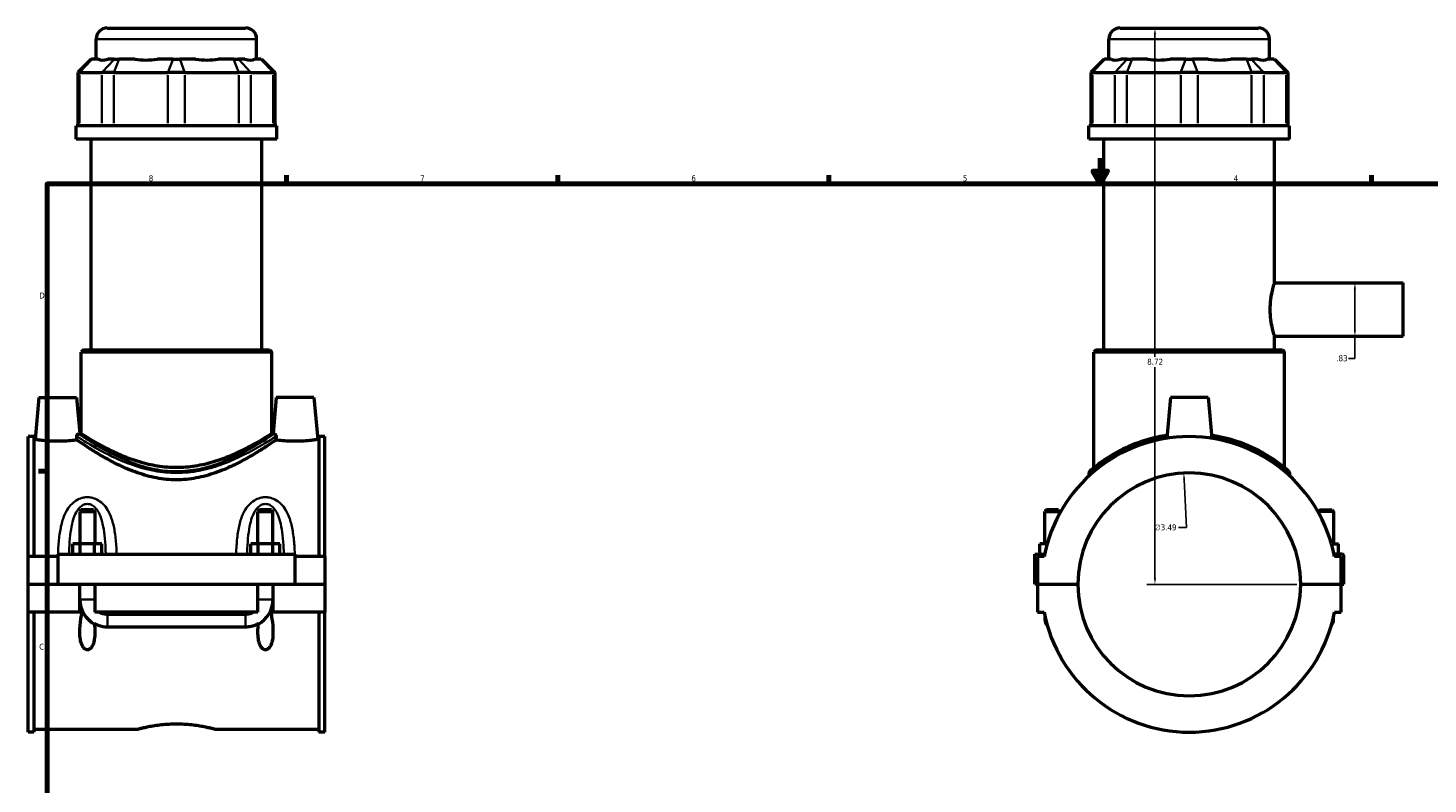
# Model space of a CAD drawing. Header units: inches. Extents: x 0.1 to 46.1, y -0.2 to 46.5.
# Tile 2 of 6: x 0.2 to 22.1, y 11.6 to 23.4. Entities that reach past the tile are written whole.
import ezdxf

# ---------------------------------------------------------------- set-up
doc = ezdxf.new("R2010")
doc.units = ezdxf.units.IN
doc.header["$MEASUREMENT"] = 0
for name, color, linetype, lineweight in [('Border (ANSI)', 7, 'Continuous', 70), ('Dimension (ANSI)', 7, 'Continuous', 25), ('Visible (ANSI)', 7, 'Continuous', 50), ('Visible Narrow (ANSI)', 7, 'Continuous', 35)]:
    doc.layers.add(name, color=color, linetype=linetype, lineweight=lineweight)
doc.styles.add('Note Text (ANSI)', font='tahoma.ttf')
doc.dimstyles.new('Default (ANSI)', dxfattribs={"dimtxt": 0.094488, "dimasz": 0.098425, "dimexe": 0.125, "dimexo": 0.0625, "dimgap": 0.031496, "dimtad": 0, "dimtih": 1, "dimtoh": 1, "dimrnd": 1e-08, "dimzin": 4, "dimdsep": 46, "dimtxsty": 'Note Text (ANSI)', "dimcen": 0.09, "dimdle": 0.393701, "dimclrd": 256, "dimclre": 256, "dimclrt": 5, "dimadec": 0, "dimazin": 1, "dimtfac": 1, "dimtofl": 0, "dimtmove": 0, "dimatfit": 3, "dimfxl": 1, "dimtolj": 1, "dimtzin": 4, "dimlwd": -1, "dimlwe": -1, "dimarcsym": 0})

# ---------------------------------------------------------------- blocks, each defined once
blk = doc.blocks.new('Borders Default Border')
at = {"layer": 'Border (ANSI)'}
for p, q in [((4.25, 21), (4.25, 21.134)), ((8.5, 21), (8.5, 21.134)), ((12.75, 21), (12.75, 21.134)), ((21.25, 21), (21.25, 21.134)), ((0.5, 16.5), (0.366, 16.5))]:
    blk.add_line(p, q, dxfattribs=at)
at = {"layer": 'Border (ANSI)', "flags": 128}
for points in [[(17, 21.4), (17, 21), (16.885, 21.2), (17.115, 21.2), (17, 21)], [(0.5, 1), (0.5, 21), (33.5, 21), (33.5, 1), (0.5, 1)]]:
    blk.add_lwpolyline(points, dxfattribs=at)
at = {"layer": 'Border (ANSI)', "color": 5, "true_color": 0x0000ff, "char_height": 0.0945, "attachment_point": 7, "style": 'Note Text (ANSI)'}
for s, insert in [('8', (2.094, 21.038)), ('7', (6.346, 21.04)), ('6', (10.595, 21.038)), ('5', (14.847, 21.038)), ('4', (19.092, 21.04)), ('D', (0.378, 19.203)), ('C', (0.378, 13.701))]:
    blk.add_mtext(s, dxfattribs=dict(at, insert=insert))
blk = doc.blocks.new('*D6')
at = {"layer": 'Defpoints', "color": 0, "transparency": 16777216}
for p in [(18.309, 16.469), (18.48, 12.981)]:
    blk.add_point(p, dxfattribs=at)
at = {"layer": 'Dimension (ANSI)', "transparency": 16777216}
for p, q in [((18.351, 15.615), (18.314, 16.371)), ((18.226, 15.615), (18.351, 15.615))]:
    blk.add_line(p, q, dxfattribs=at)
blk.add_solid([(18.331, 16.372), (18.298, 16.37), (18.309, 16.469)], dxfattribs=at)
at = {"layer": 'Dimension (ANSI)', "color": 5, "transparency": 16777216, "insert": (17.85, 15.666), "char_height": 0.0945, "attachment_point": 1, "style": 'Note Text (ANSI)'}
blk.add_mtext('\\A1;∅3.49', dxfattribs=at)
blk = doc.blocks.new('*D7')
at = {"layer": 'Defpoints', "color": 0, "transparency": 16777216}
for p in [(20.779, 19.449), (20.779, 18.614), (20.99, 18.614)]:
    blk.add_point(p, dxfattribs=at)
at = {"layer": 'Dimension (ANSI)', "transparency": 16777216}
for p, q in [((20.99, 19.35), (20.99, 18.712)), ((20.99, 18.614), (20.99, 18.266)), ((20.99, 18.266), (20.891, 18.266))]:
    blk.add_line(p, q, dxfattribs=at)
for points in [[(20.973, 19.35), (21.006, 19.35), (20.99, 19.449)], [(20.973, 18.712), (21.006, 18.712), (20.99, 18.614)]]:
    blk.add_solid(points, dxfattribs=at)
at = {"layer": 'Dimension (ANSI)', "color": 5, "transparency": 16777216, "insert": (20.698, 18.315), "char_height": 0.0945, "attachment_point": 1, "style": 'Note Text (ANSI)'}
blk.add_mtext('\\A1;.83', dxfattribs=at)
blk = doc.blocks.new('*D8')
at = {"layer": 'Defpoints', "color": 0, "transparency": 16777216}
for p in [(17.857, 23.441), (18.395, 23.441), (20.141, 14.725)]:
    blk.add_point(p, dxfattribs=at)
at = {"layer": 'Dimension (ANSI)', "transparency": 16777216}
for p, q in [((17.857, 23.343), (17.857, 18.291)), ((17.857, 14.824), (17.857, 18.129)), ((20.078, 14.725), (17.732, 14.725))]:
    blk.add_line(p, q, dxfattribs=at)
for points in [[(17.841, 23.343), (17.874, 23.343), (17.857, 23.441)], [(17.841, 14.824), (17.874, 14.824), (17.857, 14.725)]]:
    blk.add_solid(points, dxfattribs=at)
at = {"layer": 'Dimension (ANSI)', "color": 5, "transparency": 16777216, "insert": (17.736, 18.26), "char_height": 0.0945, "attachment_point": 1, "style": 'Note Text (ANSI)'}
blk.add_mtext('\\A1;8.72', dxfattribs=at)

msp = doc.modelspace()

# ---------------------------------------------------------------- linework, layer by layer
at = {"layer": 'Visible (ANSI)'}
for p, q in [((1.27, 22.953), (1.27, 23.267)), ((1.444, 23.441), (3.609, 23.441)), ((3.784, 22.953), (3.784, 23.267)), ((17.137, 22.953), (17.137, 23.267)), ((17.312, 23.441), (19.477, 23.441)), ((19.652, 22.953), (19.652, 23.267)), ((1.194, 22.953), (0.984, 22.744)), ((1.194, 22.953), (1.204, 22.953)), ((1.305, 22.953), (1.204, 22.953)), ((1.554, 22.953), (1.453, 22.953)), ((1.554, 22.953), (1.629, 22.953)), ((1.873, 22.953), (1.629, 22.953)), ((2.473, 22.953), (2.229, 22.953)), ((2.473, 22.953), (2.58, 22.953)), ((2.824, 22.953), (2.58, 22.953)), ((3.424, 22.953), (3.18, 22.953)), ((3.424, 22.953), (3.5, 22.953)), ((3.601, 22.953), (3.5, 22.953)), ((3.849, 22.953), (3.748, 22.953)), ((3.849, 22.953), (3.86, 22.953)), ((3.86, 22.953), (4.07, 22.744)), ((17.061, 22.953), (16.852, 22.744)), ((17.061, 22.953), (17.072, 22.953)), ((17.173, 22.953), (17.072, 22.953)), ((17.422, 22.953), (17.321, 22.953)), ((17.422, 22.953), (17.497, 22.953)), ((17.741, 22.953), (17.497, 22.953)), ((18.341, 22.953), (18.097, 22.953)), ((18.341, 22.953), (18.448, 22.953)), ((18.692, 22.953), (18.448, 22.953)), ((19.292, 22.953), (19.048, 22.953)), ((19.292, 22.953), (19.368, 22.953)), ((19.469, 22.953), (19.368, 22.953)), ((19.717, 22.953), (19.616, 22.953)), ((19.717, 22.953), (19.728, 22.953)), ((19.728, 22.953), (19.937, 22.744)), ((1.011, 22.744), (0.984, 22.744)), ((0.984, 22.744), (0.984, 21.908)), ((1.011, 22.744), (1.36, 22.744)), ((1.549, 22.744), (1.36, 22.744)), ((1.549, 22.744), (2.393, 22.744)), ((2.66, 22.744), (2.393, 22.744)), ((2.66, 22.744), (3.504, 22.744)), ((3.693, 22.744), (3.504, 22.744)), ((3.693, 22.744), (4.043, 22.744)), ((4.07, 22.744), (4.043, 22.744)), ((4.07, 22.744), (4.07, 21.908)), ((16.878, 22.744), (16.852, 22.744)), ((16.852, 22.744), (16.852, 21.908)), ((16.878, 22.744), (17.228, 22.744)), ((17.417, 22.744), (17.228, 22.744)), ((17.417, 22.744), (18.261, 22.744)), ((18.528, 22.744), (18.261, 22.744)), ((18.528, 22.744), (19.372, 22.744)), ((19.561, 22.744), (19.372, 22.744)), ((19.561, 22.744), (19.911, 22.744)), ((19.937, 22.744), (19.911, 22.744)), ((19.937, 22.744), (19.937, 21.908)), ((4.098, 21.908), (0.955, 21.908)), ((0.955, 21.699), (0.955, 21.908)), ((4.098, 21.699), (4.098, 21.908)), ((19.966, 21.908), (16.823, 21.908)), ((16.823, 21.699), (16.823, 21.908)), ((19.966, 21.699), (19.966, 21.908)), ((4.098, 21.699), (0.955, 21.699)), ((1.191, 18.4), (1.191, 21.699)), ((3.863, 18.4), (3.863, 21.699)), ((19.966, 21.699), (16.823, 21.699)), ((17.059, 18.4), (17.059, 21.699)), ((19.73, 19.449), (19.73, 21.699)), ((19.73, 19.449), (21.745, 19.449)), ((21.745, 18.614), (21.745, 19.449)), ((19.73, 18.614), (21.745, 18.614)), ((19.73, 18.4), (19.73, 18.614)), ((1.069, 18.4), (1.034, 18.365)), ((4.02, 18.365), (1.034, 18.365)), ((1.034, 17.086), (1.034, 18.365)), ((1.069, 18.4), (3.985, 18.4)), ((3.985, 18.4), (4.02, 18.365)), ((4.02, 17.086), (4.02, 18.365)), ((16.937, 18.4), (16.902, 18.365)), ((19.887, 18.365), (16.902, 18.365)), ((16.902, 16.554), (16.902, 18.365)), ((16.937, 18.4), (19.853, 18.4)), ((19.853, 18.4), (19.887, 18.365)), ((19.887, 16.554), (19.887, 18.365)), ((0.372, 17.652), (0.314, 16.995)), ((0.372, 17.652), (0.962, 17.652)), ((0.962, 17.652), (1.012, 17.086)), ((4.092, 17.652), (4.042, 17.086)), ((4.682, 17.652), (4.092, 17.652)), ((4.682, 17.652), (4.74, 16.995)), ((18.099, 17.652), (18.043, 17.014)), ((18.69, 17.652), (18.099, 17.652)), ((18.69, 17.652), (18.746, 17.014)), ((0.202, 15.162), (0.202, 17.041)), ((0.295, 17.041), (0.202, 17.041)), ((0.295, 17.041), (0.295, 15.162)), ((0.295, 16.995), (0.314, 16.995)), ((1.034, 17.086), (1.012, 17.086)), ((4.042, 17.086), (4.02, 17.086)), ((4.74, 16.995), (4.759, 16.995)), ((4.759, 17.041), (4.759, 15.162)), ((4.852, 17.041), (4.759, 17.041)), ((4.852, 15.162), (4.852, 17.041)), ((16.823, 16.471), (16.823, 16.426)), ((19.966, 16.471), (19.966, 16.426)), ((1.037, 15.891), (1.014, 15.868)), ((1.014, 15.868), (1.25, 15.868)), ((1.014, 15.868), (1.014, 15.359)), ((1.226, 15.891), (1.037, 15.891)), ((1.226, 15.891), (1.25, 15.868)), ((1.25, 15.868), (1.25, 15.359)), ((3.827, 15.891), (3.804, 15.868)), ((3.804, 15.868), (4.04, 15.868)), ((3.804, 15.359), (3.804, 15.868)), ((4.016, 15.891), (3.827, 15.891)), ((4.016, 15.891), (4.04, 15.868)), ((4.04, 15.359), (4.04, 15.868)), ((16.156, 15.891), (16.133, 15.868)), ((16.133, 15.868), (16.369, 15.868)), ((16.133, 15.359), (16.133, 15.868)), ((16.345, 15.891), (16.156, 15.891)), ((16.345, 15.891), (16.369, 15.868)), ((16.369, 15.847), (16.369, 15.868)), ((20.444, 15.891), (20.42, 15.868)), ((20.656, 15.868), (20.42, 15.868)), ((20.42, 15.868), (20.42, 15.847)), ((20.444, 15.891), (20.633, 15.891)), ((20.633, 15.891), (20.656, 15.868)), ((20.656, 15.868), (20.656, 15.359)), ((1.018, 15.359), (0.905, 15.359)), ((0.905, 15.201), (0.905, 15.359)), ((1.245, 15.359), (1.018, 15.359)), ((1.018, 15.201), (1.018, 15.359)), ((1.359, 15.359), (1.245, 15.359)), ((1.245, 15.201), (1.245, 15.359)), ((1.359, 15.201), (1.359, 15.359)), ((3.695, 15.201), (3.695, 15.359)), ((3.808, 15.359), (3.695, 15.359)), ((4.035, 15.359), (3.808, 15.359)), ((3.808, 15.201), (3.808, 15.359)), ((4.149, 15.359), (4.035, 15.359)), ((4.035, 15.201), (4.035, 15.359)), ((4.149, 15.201), (4.149, 15.359)), ((16.168, 15.359), (16.054, 15.359)), ((16.054, 15.201), (16.054, 15.359)), ((20.622, 15.359), (20.735, 15.359)), ((20.735, 15.201), (20.735, 15.359)), ((0.667, 15.162), (0.202, 15.162)), ((0.202, 14.727), (0.202, 15.162)), ((0.667, 15.201), (0.667, 14.727)), ((0.667, 15.201), (4.387, 15.201)), ((4.387, 14.727), (4.387, 15.201)), ((4.852, 15.162), (4.387, 15.162)), ((4.852, 15.162), (4.852, 14.727)), ((15.975, 15.201), (16.129, 15.201)), ((15.975, 14.727), (15.975, 15.201)), ((16.121, 15.162), (16.015, 15.162)), ((16.015, 15.162), (16.015, 14.727)), ((20.794, 15.201), (20.66, 15.201)), ((20.775, 15.162), (20.668, 15.162)), ((20.775, 14.727), (20.775, 15.162)), ((20.814, 14.727), (20.814, 15.181)), ((0.202, 14.727), (0.667, 14.727)), ((0.202, 14.289), (0.202, 14.723)), ((1.014, 14.723), (0.202, 14.723)), ((0.667, 14.727), (4.387, 14.727)), ((1.014, 14.727), (1.014, 14.723)), ((1.014, 14.289), (1.014, 14.723)), ((1.25, 14.727), (1.25, 14.723)), ((1.25, 14.723), (1.25, 14.289)), ((3.804, 14.723), (1.25, 14.723)), ((3.804, 14.723), (3.804, 14.727)), ((3.804, 14.289), (3.804, 14.723)), ((4.04, 14.723), (4.04, 14.727)), ((4.04, 14.723), (4.04, 14.289)), ((4.852, 14.723), (4.04, 14.723)), ((4.387, 14.727), (4.852, 14.727)), ((4.852, 14.723), (4.852, 14.289)), ((16.015, 14.727), (15.975, 14.727)), ((16.015, 14.727), (16.648, 14.727)), ((16.015, 14.723), (16.015, 14.289)), ((16.648, 14.723), (16.015, 14.723)), ((16.133, 14.723), (16.133, 14.727)), ((16.369, 14.723), (16.369, 14.727)), ((20.141, 14.727), (20.775, 14.727)), ((20.775, 14.723), (20.141, 14.723)), ((20.42, 14.727), (20.42, 14.723)), ((20.656, 14.727), (20.656, 14.723)), ((20.775, 14.727), (20.814, 14.727)), ((20.775, 14.289), (20.775, 14.723)), ((0.202, 12.41), (0.202, 14.289)), ((1.014, 14.289), (0.202, 14.289)), ((0.295, 14.289), (0.295, 12.41)), ((1.049, 14.289), (1.014, 14.289)), ((1.061, 14.289), (1.049, 14.289)), ((3.804, 14.289), (1.25, 14.289)), ((1.447, 14.26), (3.607, 14.26)), ((4.005, 14.289), (3.993, 14.289)), ((4.04, 14.289), (4.005, 14.289)), ((4.852, 14.289), (4.04, 14.289)), ((4.759, 14.289), (4.759, 12.41)), ((4.852, 12.41), (4.852, 14.289)), ((16.015, 14.289), (16.121, 14.289)), ((20.668, 14.289), (20.775, 14.289)), ((3.607, 14.055), (1.447, 14.055)), ((16.133, 14.231), (16.133, 14.171)), ((20.656, 14.171), (20.656, 14.231)), ((0.295, 12.41), (0.202, 12.41)), ((0.295, 12.455), (1.91, 12.455)), ((3.144, 12.455), (4.759, 12.455)), ((4.852, 12.41), (4.759, 12.41))]:
    msp.add_line(p, q, dxfattribs=at)
for centre, radius, start, end in [((1.444, 23.267), 0.175, 90, 180), ((3.609, 23.267), 0.175, 0, 90), ((17.312, 23.267), 0.175, 90, 180), ((19.477, 23.267), 0.175, 0, 90), ((18.395, 14.725), 2.315, 10.8674, 169.1326), ((18.395, 14.725), 1.746, 0.0646, 179.9354), ((16.858, 16.471), 0.0349, 131.3503, 180), ((19.931, 16.471), 0.0349, 0, 48.6497), ((20.794, 15.181), 0.0197, 0, 90), ((18.395, 14.725), 1.746, 180.0646, 359.9354), ((1.447, 14.486), 0.433, 180, 241.9631), ((3.607, 14.486), 0.433, 298.0369, 0), ((18.395, 14.725), 2.315, 190.8674, 349.1326), ((16.251, 14.171), 0.118, 180, 226.5932), ((20.538, 14.171), 0.118, 313.4068, 0)]:
    msp.add_arc(centre, radius, start, end, dxfattribs=at)
for centre, major_axis, ratio, start_param, end_param in [((2.527, 24.196), (1.233, 1.233), 0.198912, 3.184055, 3.491829), ((2.527, 24.196), (-1.045, -1.045), 0.668179, 0.435162, 0.742936), ((2.527, 24.196), (1.045, -1.045), 0.668179, 5.54025, 5.848024), ((2.527, 24.196), (1.233, -1.233), 0.198912, 5.932949, 6.240723), ((18.395, 24.196), (-1.233, -1.233), 0.198912, 0.042463, 0.350237), ((18.395, 24.196), (1.045, 1.045), 0.668179, 3.576754, 3.884528), ((18.395, 24.196), (1.045, -1.045), 0.668179, 5.54025, 5.848024), ((18.395, 24.196), (1.233, -1.233), 0.198912, 5.932949, 6.240723)]:
    msp.add_ellipse(centre, major_axis=major_axis, ratio=ratio, start_param=start_param, end_param=end_param, dxfattribs=at)
for points, knots in [([(19.73, 18.614), (19.73, 18.614), (19.727, 18.625), (19.714, 18.667), (19.706, 18.699), (19.689, 18.773), (19.68, 18.82), (19.667, 18.922), (19.663, 18.979), (19.663, 19.084), (19.667, 19.14), (19.68, 19.243), (19.689, 19.29), (19.706, 19.363), (19.714, 19.395), (19.727, 19.438), (19.73, 19.449), (19.73, 19.449)], [1.608851, 1.608851, 1.608851, 1.608851, 2.010993, 2.010993, 2.413135, 2.413135, 2.815418, 2.815418, 3.217702, 3.217702, 3.619986, 3.619986, 4.02227, 4.02227, 4.424412, 4.424412, 4.826553, 4.826553, 4.826553, 4.826553]), ([(0.967, 16.987), (0.952, 16.985), (0.935, 16.983), (0.886, 16.978), (0.846, 16.974), (0.759, 16.969), (0.711, 16.967), (0.622, 16.967), (0.575, 16.969), (0.488, 16.974), (0.448, 16.978), (0.386, 16.985), (0.359, 16.988), (0.323, 16.994), (0.314, 16.995), (0.314, 16.995)], [1.835834, 1.835834, 1.835834, 1.835834, 2.035297, 2.035297, 2.374881, 2.374881, 2.714465, 2.714465, 3.054049, 3.054049, 3.393633, 3.393633, 3.732665, 3.732665, 4.071698, 4.071698, 4.071698, 4.071698]), ([(0.966, 17.044), (0.966, 17.047), (0.966, 17.05), (0.967, 17.057), (0.968, 17.06), (0.971, 17.067), (0.974, 17.071), (0.981, 17.079), (0.988, 17.083), (0.994, 17.083)], [0, 0, 0, 0, 0.0233013, 0.0233013, 0.0549925, 0.0549925, 0.099871, 0.099871, 0.1769512, 0.1769512, 0.1769512, 0.1769512]), ([(0.967, 16.987), (0.966, 17.001), (0.966, 17.015), (0.966, 17.034), (0.966, 17.039), (0.966, 17.044)], [0.9973843, 0.9973843, 0.9973843, 0.9973843, 1.0923356, 1.0923356, 1.1304408, 1.1304408, 1.1304408, 1.1304408]), ([(4.087, 16.987), (4.082, 16.984), (4.076, 16.979), (4.046, 16.96), (4.015, 16.938), (3.934, 16.884), (3.883, 16.852), (3.769, 16.781), (3.705, 16.742), (3.57, 16.666), (3.493, 16.625), (3.325, 16.546), (3.234, 16.507), (3.043, 16.44), (2.942, 16.412), (2.736, 16.373), (2.631, 16.363), (2.423, 16.363), (2.318, 16.373), (2.112, 16.412), (2.011, 16.44), (1.82, 16.507), (1.729, 16.546), (1.561, 16.625), (1.484, 16.666), (1.348, 16.742), (1.284, 16.781), (1.17, 16.852), (1.12, 16.884), (1.039, 16.938), (1.007, 16.96), (0.978, 16.979), (0.972, 16.984), (0.967, 16.987)], [6.763123, 6.763123, 6.763123, 6.763123, 7.072844, 7.072844, 7.853985, 7.853985, 8.635126, 8.635126, 9.416266, 9.416266, 10.208052, 10.208052, 10.999837, 10.999837, 11.791622, 11.791622, 12.583407, 12.583407, 13.375192, 13.375192, 14.166977, 14.166977, 14.958762, 14.958762, 15.750547, 15.750547, 16.531688, 16.531688, 17.312829, 17.312829, 18.09397, 18.09397, 18.403691, 18.403691, 18.403691, 18.403691]), ([(4.02, 17.086), (4.02, 17.086), (4.01, 17.08), (3.971, 17.055), (3.941, 17.037), (3.864, 16.991), (3.817, 16.963), (3.708, 16.902), (3.647, 16.869), (3.517, 16.804), (3.444, 16.77), (3.284, 16.703), (3.197, 16.671), (3.015, 16.616), (2.919, 16.593), (2.724, 16.562), (2.624, 16.554), (2.429, 16.554), (2.33, 16.562), (2.135, 16.593), (2.039, 16.616), (1.856, 16.671), (1.77, 16.703), (1.61, 16.77), (1.536, 16.804), (1.407, 16.869), (1.346, 16.902), (1.237, 16.963), (1.189, 16.991), (1.112, 17.037), (1.083, 17.055), (1.043, 17.08), (1.034, 17.086), (1.034, 17.086)], [5.920206, 5.920206, 5.920206, 5.920206, 6.657116, 6.657116, 7.394026, 7.394026, 8.130937, 8.130937, 8.867847, 8.867847, 9.610988, 9.610988, 10.35413, 10.35413, 11.097271, 11.097271, 11.840413, 11.840413, 12.583555, 12.583555, 13.326696, 13.326696, 14.069838, 14.069838, 14.812979, 14.812979, 15.549889, 15.549889, 16.286799, 16.286799, 17.023709, 17.023709, 17.760619, 17.760619, 17.760619, 17.760619]), ([(4.06, 17.083), (4.06, 17.083), (4.06, 17.083), (4.066, 17.082), (4.071, 17.08), (4.079, 17.073), (4.082, 17.068), (4.085, 17.061), (4.086, 17.058), (4.087, 17.053), (4.088, 17.051), (4.088, 17.048), (4.088, 17.046), (4.088, 17.044)], [0, 0, 0, 0, 0.0078564, 0.0078564, 0.1281211, 0.1281211, 0.2351476, 0.2351476, 0.2946876, 0.2946876, 0.3211587, 0.3211587, 0.346083, 0.346083, 0.346083, 0.346083]), ([(4.088, 17.044), (4.088, 17.039), (4.088, 17.034), (4.088, 17.015), (4.087, 17.001), (4.087, 16.987)], [1.0542304, 1.0542304, 1.0542304, 1.0542304, 1.0923356, 1.0923356, 1.1872869, 1.1872869, 1.1872869, 1.1872869]), ([(4.74, 16.995), (4.74, 16.995), (4.731, 16.994), (4.695, 16.988), (4.668, 16.985), (4.606, 16.978), (4.566, 16.974), (4.479, 16.969), (4.431, 16.967), (4.387, 16.967), (4.342, 16.967), (4.295, 16.969), (4.208, 16.974), (4.168, 16.978), (4.119, 16.983), (4.102, 16.985), (4.087, 16.987)], [4.071698, 4.071698, 4.071698, 4.071698, 4.41073, 4.41073, 4.749762, 4.749762, 5.089346, 5.089346, 5.42893, 5.42893, 5.42893, 5.768514, 5.768514, 6.108098, 6.108098, 6.307561, 6.307561, 6.307561, 6.307561]), ([(18.048, 17.06), (17.945, 17.045), (17.846, 17.023), (17.605, 16.955), (17.471, 16.902), (17.217, 16.777), (17.102, 16.704), (16.981, 16.616), (16.95, 16.593), (16.886, 16.542), (16.859, 16.519), (16.838, 16.501), (16.835, 16.497), (16.835, 16.497)], [19.908805, 19.908805, 19.908805, 19.908805, 20.705916, 20.705916, 21.958058, 21.958058, 23.435366, 23.435366, 24.023515, 24.023515, 24.918804, 24.918804, 25.373097, 25.373097, 25.373097, 25.373097]), ([(19.954, 16.497), (19.954, 16.497), (19.941, 16.509), (19.887, 16.555), (19.841, 16.592), (19.729, 16.674), (19.664, 16.717), (19.462, 16.836), (19.304, 16.912), (19.005, 17.009), (18.876, 17.04), (18.742, 17.06)], [25.373097, 25.373097, 25.373097, 25.373097, 26.239027, 26.239027, 27.263309, 27.263309, 28.190525, 28.190525, 29.791632, 29.791632, 30.837344, 30.837344, 30.837344, 30.837344]), ([(1.242, 14.113), (1.247, 14.066), (1.25, 14.021), (1.25, 13.94), (1.248, 13.897), (1.237, 13.836), (1.232, 13.816), (1.219, 13.779), (1.211, 13.761), (1.192, 13.734), (1.183, 13.723), (1.165, 13.71), (1.159, 13.707), (1.146, 13.702), (1.139, 13.701), (1.125, 13.701), (1.118, 13.702), (1.104, 13.707), (1.098, 13.71), (1.081, 13.723), (1.071, 13.734), (1.053, 13.761), (1.045, 13.779), (1.032, 13.816), (1.027, 13.836), (1.016, 13.897), (1.014, 13.94), (1.014, 14.043), (1.02, 14.114), (1.036, 14.22), (1.042, 14.255), (1.049, 14.289)], [1.073578, 1.073578, 1.073578, 1.073578, 1.413207, 1.413207, 1.730061, 1.730061, 1.888488, 1.888488, 2.046915, 2.046915, 2.156349, 2.156349, 2.211065, 2.211065, 2.265782, 2.265782, 2.320499, 2.320499, 2.375216, 2.375216, 2.48465, 2.48465, 2.643077, 2.643077, 2.801504, 2.801504, 3.118358, 3.118358, 3.634555, 3.634555, 3.885607, 3.885607, 3.885607, 3.885607]), ([(1.325, 14.289), (1.344, 14.279), (1.364, 14.272), (1.405, 14.262), (1.426, 14.26), (1.447, 14.26)], [0.000915, 0.000915, 0.000915, 0.000915, 0.1631523, 0.1631523, 0.3239193, 0.3239193, 0.3239193, 0.3239193]), ([(3.607, 14.26), (3.628, 14.26), (3.649, 14.262), (3.69, 14.272), (3.71, 14.279), (3.729, 14.289)], [0, 0, 0, 0, 0.1606889, 0.1606889, 0.3229208, 0.3229208, 0.3229208, 0.3229208]), ([(4.005, 14.289), (4.012, 14.255), (4.018, 14.22), (4.034, 14.114), (4.04, 14.043), (4.04, 13.94), (4.038, 13.897), (4.027, 13.836), (4.022, 13.816), (4.009, 13.779), (4.001, 13.761), (3.982, 13.734), (3.973, 13.723), (3.955, 13.71), (3.949, 13.707), (3.936, 13.702), (3.929, 13.701), (3.915, 13.701), (3.908, 13.702), (3.894, 13.707), (3.888, 13.711), (3.863, 13.728), (3.848, 13.752), (3.824, 13.802), (3.816, 13.837), (3.805, 13.909), (3.804, 13.945), (3.804, 14.021), (3.806, 14.066), (3.811, 14.113)], [0.645958, 0.645958, 0.645958, 0.645958, 0.89701, 0.89701, 1.413207, 1.413207, 1.730061, 1.730061, 1.888488, 1.888488, 2.046915, 2.046915, 2.156349, 2.156349, 2.211065, 2.211065, 2.265782, 2.265782, 2.318017, 2.318017, 2.370251, 2.370251, 2.559775, 2.559775, 2.832356, 2.832356, 3.104938, 3.104938, 3.440782, 3.440782, 3.440782, 3.440782]), ([(1.447, 14.055), (1.397, 14.055), (1.347, 14.064), (1.281, 14.091), (1.261, 14.101), (1.242, 14.113)], [0, 0, 0, 0, 0.3801964, 0.3801964, 0.5501792, 0.5501792, 0.5501792, 0.5501792]), ([(3.811, 14.113), (3.801, 14.106), (3.791, 14.101), (3.754, 14.082), (3.725, 14.072), (3.667, 14.059), (3.637, 14.055), (3.607, 14.055)], [0.5972756, 0.5972756, 0.5972756, 0.5972756, 0.6885375, 0.6885375, 0.9165808, 0.9165808, 1.1453604, 1.1453604, 1.1453604, 1.1453604]), ([(1.91, 12.455), (1.91, 12.455), (1.913, 12.456), (1.929, 12.461), (1.941, 12.464), (1.973, 12.472), (1.992, 12.477), (2.037, 12.487), (2.063, 12.492), (2.118, 12.503), (2.148, 12.509), (2.216, 12.519), (2.252, 12.524), (2.328, 12.532), (2.368, 12.536), (2.448, 12.54), (2.488, 12.541), (2.566, 12.541), (2.606, 12.54), (2.686, 12.536), (2.726, 12.532), (2.802, 12.524), (2.838, 12.519), (2.905, 12.509), (2.936, 12.503), (2.991, 12.492), (3.016, 12.487), (3.062, 12.477), (3.081, 12.472), (3.113, 12.464), (3.125, 12.461), (3.14, 12.456), (3.144, 12.455), (3.144, 12.455)], [2.375533, 2.375533, 2.375533, 2.375533, 2.672445, 2.672445, 2.969357, 2.969357, 3.26627, 3.26627, 3.563182, 3.563182, 3.860153, 3.860153, 4.157124, 4.157124, 4.454095, 4.454095, 4.751066, 4.751066, 5.048037, 5.048037, 5.345008, 5.345008, 5.641979, 5.641979, 5.93895, 5.93895, 6.235862, 6.235862, 6.532774, 6.532774, 6.829687, 6.829687, 7.126599, 7.126599, 7.126599, 7.126599])]:
    msp.add_open_spline(points, degree=3, knots=knots, dxfattribs=at)
for points in [[(1.012, 17.086), (1.012, 17.086), (1.006, 17.085), (0.994, 17.083)], [(4.06, 17.083), (4.048, 17.085), (4.042, 17.086), (4.042, 17.086)]]:
    msp.add_open_spline(points, degree=3, dxfattribs=at)
at = {"layer": 'Visible Narrow (ANSI)'}
for p, q in [((3.769, 23.267), (1.285, 23.267)), ((19.636, 23.267), (17.153, 23.267)), ((1.195, 22.943), (1.02, 22.754)), ((1.37, 22.754), (1.544, 22.943)), ((1.625, 22.943), (1.553, 22.754)), ((2.469, 22.943), (2.397, 22.754)), ((2.584, 22.943), (2.656, 22.754)), ((3.428, 22.943), (3.5, 22.754)), ((3.509, 22.943), (3.684, 22.754)), ((3.859, 22.943), (4.033, 22.754)), ((17.062, 22.943), (16.888, 22.754)), ((17.412, 22.943), (17.238, 22.754)), ((17.493, 22.943), (17.421, 22.754)), ((18.337, 22.943), (18.265, 22.754)), ((18.452, 22.943), (18.524, 22.754)), ((19.296, 22.943), (19.368, 22.754)), ((19.377, 22.943), (19.551, 22.754)), ((19.727, 22.943), (19.901, 22.754)), ((1.011, 21.95), (1.011, 22.702)), ((1.36, 22.702), (1.36, 21.95)), ((1.549, 21.95), (1.549, 22.702)), ((2.393, 22.702), (2.393, 21.95)), ((2.66, 21.95), (2.66, 22.702)), ((3.504, 22.702), (3.504, 21.95)), ((3.693, 21.95), (3.693, 22.702)), ((4.043, 22.702), (4.043, 21.95)), ((16.878, 21.95), (16.878, 22.702)), ((17.228, 22.702), (17.228, 21.95)), ((17.417, 21.95), (17.417, 22.702)), ((18.261, 22.702), (18.261, 21.95)), ((18.528, 21.95), (18.528, 22.702)), ((19.372, 22.702), (19.372, 21.95)), ((19.561, 21.95), (19.561, 22.702)), ((19.911, 22.702), (19.911, 21.95)), ((1.015, 14.486), (1.248, 14.486)), ((4.038, 14.486), (3.805, 14.486)), ((1.447, 14.059), (1.447, 14.25)), ((3.607, 14.059), (3.607, 14.25))]:
    msp.add_line(p, q, dxfattribs=at)
for points, knots in [([(0.966, 17.044), (0.968, 17.043), (0.972, 17.04), (1.003, 17.02), (1.059, 16.984), (1.234, 16.88), (1.363, 16.805), (1.607, 16.688), (1.704, 16.645), (1.926, 16.564), (2.051, 16.528), (2.295, 16.483), (2.411, 16.471), (2.527, 16.471), (2.588, 16.471), (2.649, 16.474), (2.828, 16.492), (2.944, 16.515), (3.125, 16.565), (3.194, 16.588), (3.426, 16.674), (3.574, 16.747), (3.803, 16.87), (3.892, 16.922), (4.025, 17.004), (4.069, 17.032), (4.088, 17.044)], [-31.269648, -31.269648, -31.269648, -31.269648, -31.087263, -31.087263, -29.791632, -29.791632, -28.190525, -28.190525, -27.263309, -27.263309, -26.239027, -26.239027, -25.373097, -25.373097, -25.373097, -24.918804, -24.918804, -24.023515, -24.023515, -23.435366, -23.435366, -21.958058, -21.958058, -20.705916, -20.705916, -19.4765, -19.4765, -19.4765, -19.4765]), ([(4.06, 17.083), (4.058, 17.082), (4.056, 17.081), (4.036, 17.068), (3.992, 17.038), (3.861, 16.955), (3.775, 16.902), (3.55, 16.777), (3.406, 16.704), (3.179, 16.616), (3.112, 16.593), (2.934, 16.542), (2.821, 16.519), (2.646, 16.501), (2.586, 16.497), (2.527, 16.497), (2.413, 16.497), (2.3, 16.509), (2.062, 16.555), (1.939, 16.592), (1.723, 16.674), (1.627, 16.717), (1.389, 16.836), (1.263, 16.912), (1.092, 17.018), (1.037, 17.055), (1.003, 17.078), (0.997, 17.081), (0.994, 17.083)], [19.30395, 19.30395, 19.30395, 19.30395, 19.463524, 19.463524, 20.705916, 20.705916, 21.958058, 21.958058, 23.435366, 23.435366, 24.023515, 24.023515, 24.918804, 24.918804, 25.373097, 25.373097, 25.373097, 26.239027, 26.239027, 27.263309, 27.263309, 28.190525, 28.190525, 29.791632, 29.791632, 31.087263, 31.087263, 31.442198, 31.442198, 31.442198, 31.442198]), ([(16.823, 16.471), (16.823, 16.471), (16.827, 16.474), (16.848, 16.492), (16.875, 16.515), (16.939, 16.565), (16.97, 16.588), (17.092, 16.674), (17.208, 16.747), (17.464, 16.87), (17.599, 16.922), (17.842, 16.989), (17.941, 17.011), (18.045, 17.026)], [-25.373097, -25.373097, -25.373097, -25.373097, -24.918804, -24.918804, -24.023515, -24.023515, -23.435366, -23.435366, -21.958058, -21.958058, -20.705916, -20.705916, -19.909808, -19.909808, -19.909808, -19.909808]), ([(18.745, 17.026), (18.88, 17.006), (19.009, 16.975), (19.311, 16.88), (19.47, 16.805), (19.674, 16.688), (19.739, 16.645), (19.852, 16.564), (19.898, 16.528), (19.953, 16.483), (19.966, 16.471), (19.966, 16.471)], [-30.83634, -30.83634, -30.83634, -30.83634, -29.791632, -29.791632, -28.190525, -28.190525, -27.263309, -27.263309, -26.239027, -26.239027, -25.373097, -25.373097, -25.373097, -25.373097]), ([(1.592, 15.201), (1.59, 15.246), (1.588, 15.29), (1.579, 15.411), (1.571, 15.487), (1.548, 15.627), (1.533, 15.691), (1.496, 15.802), (1.475, 15.849), (1.427, 15.928), (1.402, 15.961), (1.346, 16.015), (1.315, 16.038), (1.253, 16.069), (1.223, 16.079), (1.172, 16.089), (1.152, 16.091), (1.132, 16.091), (1.112, 16.091), (1.092, 16.089), (1.041, 16.079), (1.01, 16.069), (0.949, 16.038), (0.918, 16.015), (0.862, 15.961), (0.836, 15.928), (0.788, 15.849), (0.768, 15.802), (0.73, 15.691), (0.716, 15.627), (0.692, 15.487), (0.684, 15.411), (0.676, 15.29), (0.673, 15.246), (0.672, 15.201)], [-6.12408, -6.12408, -6.12408, -6.12408, -5.803521, -5.803521, -5.237131, -5.237131, -4.73067, -4.73067, -4.320119, -4.320119, -3.986618, -3.986618, -3.689291, -3.689291, -3.444288, -3.444288, -3.291162, -3.291162, -3.291162, -3.138035, -3.138035, -2.893033, -2.893033, -2.595706, -2.595706, -2.262205, -2.262205, -1.851654, -1.851654, -1.345193, -1.345193, -0.778803, -0.778803, -0.458244, -0.458244, -0.458244, -0.458244]), ([(4.382, 15.201), (4.38, 15.246), (4.378, 15.29), (4.369, 15.411), (4.361, 15.487), (4.338, 15.627), (4.323, 15.691), (4.286, 15.802), (4.265, 15.849), (4.217, 15.928), (4.192, 15.961), (4.136, 16.015), (4.105, 16.038), (4.043, 16.069), (4.013, 16.079), (3.962, 16.089), (3.942, 16.091), (3.922, 16.091), (3.902, 16.091), (3.882, 16.089), (3.831, 16.079), (3.8, 16.069), (3.739, 16.038), (3.708, 16.015), (3.652, 15.961), (3.626, 15.928), (3.578, 15.849), (3.558, 15.802), (3.52, 15.691), (3.506, 15.627), (3.482, 15.487), (3.474, 15.411), (3.466, 15.29), (3.463, 15.246), (3.462, 15.201)], [-6.124079, -6.124079, -6.124079, -6.124079, -5.803522, -5.803522, -5.237132, -5.237132, -4.730669, -4.730669, -4.320119, -4.320119, -3.986618, -3.986618, -3.689291, -3.689291, -3.444288, -3.444288, -3.291162, -3.291162, -3.291162, -3.138035, -3.138035, -2.893033, -2.893033, -2.595706, -2.595706, -2.262205, -2.262205, -1.851654, -1.851654, -1.345192, -1.345192, -0.778802, -0.778802, -0.458244, -0.458244, -0.458244, -0.458244]), ([(0.844, 15.201), (0.845, 15.23), (0.846, 15.258), (0.851, 15.358), (0.856, 15.429), (0.87, 15.558), (0.88, 15.617), (0.903, 15.719), (0.916, 15.763), (0.946, 15.836), (0.962, 15.866), (0.998, 15.916), (1.017, 15.937), (1.055, 15.965), (1.074, 15.975), (1.107, 15.984), (1.119, 15.986), (1.132, 15.986), (1.144, 15.986), (1.157, 15.984), (1.189, 15.975), (1.208, 15.965), (1.247, 15.937), (1.266, 15.916), (1.302, 15.866), (1.318, 15.836), (1.348, 15.763), (1.361, 15.719), (1.384, 15.617), (1.393, 15.558), (1.408, 15.429), (1.413, 15.358), (1.418, 15.258), (1.419, 15.23), (1.42, 15.201)], [0.553667, 0.553667, 0.553667, 0.553667, 0.778803, 0.778803, 1.345193, 1.345193, 1.851654, 1.851654, 2.262205, 2.262205, 2.595706, 2.595706, 2.893033, 2.893033, 3.138035, 3.138035, 3.291162, 3.291162, 3.291162, 3.444288, 3.444288, 3.689291, 3.689291, 3.986618, 3.986618, 4.320119, 4.320119, 4.73067, 4.73067, 5.237131, 5.237131, 5.803521, 5.803521, 6.028657, 6.028657, 6.028657, 6.028657]), ([(3.634, 15.201), (3.635, 15.23), (3.636, 15.258), (3.641, 15.358), (3.646, 15.429), (3.66, 15.558), (3.67, 15.617), (3.693, 15.719), (3.706, 15.763), (3.736, 15.836), (3.752, 15.866), (3.788, 15.916), (3.807, 15.937), (3.845, 15.965), (3.864, 15.975), (3.897, 15.984), (3.909, 15.986), (3.922, 15.986), (3.934, 15.986), (3.947, 15.984), (3.979, 15.975), (3.998, 15.965), (4.037, 15.937), (4.056, 15.916), (4.092, 15.866), (4.108, 15.836), (4.138, 15.763), (4.151, 15.719), (4.174, 15.617), (4.183, 15.558), (4.198, 15.429), (4.203, 15.358), (4.208, 15.258), (4.209, 15.23), (4.21, 15.201)], [0.553667, 0.553667, 0.553667, 0.553667, 0.778802, 0.778802, 1.345192, 1.345192, 1.851654, 1.851654, 2.262205, 2.262205, 2.595706, 2.595706, 2.893033, 2.893033, 3.138035, 3.138035, 3.291162, 3.291162, 3.291162, 3.444288, 3.444288, 3.689291, 3.689291, 3.986618, 3.986618, 4.320119, 4.320119, 4.730669, 4.730669, 5.237132, 5.237132, 5.803522, 5.803522, 6.028657, 6.028657, 6.028657, 6.028657])]:
    msp.add_open_spline(points, degree=3, knots=knots, dxfattribs=at)

# ---------------------------------------------------------------- block references
msp.add_blockref('Borders Default Border', (0, 0))

# ---------------------------------------------------------------- dimensions: what is measured, and where the dimension line sits
at = {"layer": 'Dimension (ANSI)'}
for base, p1, p2, angle, override, picture, middle in [((17.857, 23.441), (20.141, 14.725), (18.395, 23.441), 90, {"dimgap": 0.031496, "dimdec": 2, "dimse2": 1, "dimtol": 0, "dimlim": 0, "dimtp": 0, "dimtm": 0, "dimtdec": 2, "dimatfit": 1}, '*D8', (17.857, 18.21)), ((20.9896, 18.614), (20.7788, 19.4487), (20.7788, 18.614), 270, {"dimgap": 0.031496, "dimdec": 2, "dimse1": 1, "dimse2": 1, "dimtol": 0, "dimlim": 0, "dimtp": 0, "dimtm": 0, "dimtdec": 2, "dimatfit": 2}, '*D7', (20.7788, 18.2656))]:
    dim = msp.add_linear_dim(base=base, p1=p1, p2=p2, angle=angle, dimstyle='Default (ANSI)', override=override, dxfattribs=at)
    dim.commit()
    dim.dimension.update_dxf_attribs({"geometry": picture, "text_midpoint": middle, "dimtype": 160})
dim = msp.add_diameter_dim_2p(p1=(18.48, 12.981), p2=(18.309, 16.469), dimstyle='Default (ANSI)', override={"dimgap": 0.031496, "dimdec": 2, "dimlfac": 1, "dimtol": 0, "dimlim": 0, "dimtp": 0, "dimtm": 0, "dimtdec": 2}, dxfattribs=at)
dim.commit()
dim.dimension.update_dxf_attribs({"geometry": '*D6', "text_midpoint": (18.023, 15.615), "dimtype": 163})

doc.saveas('drawing.dxf')
